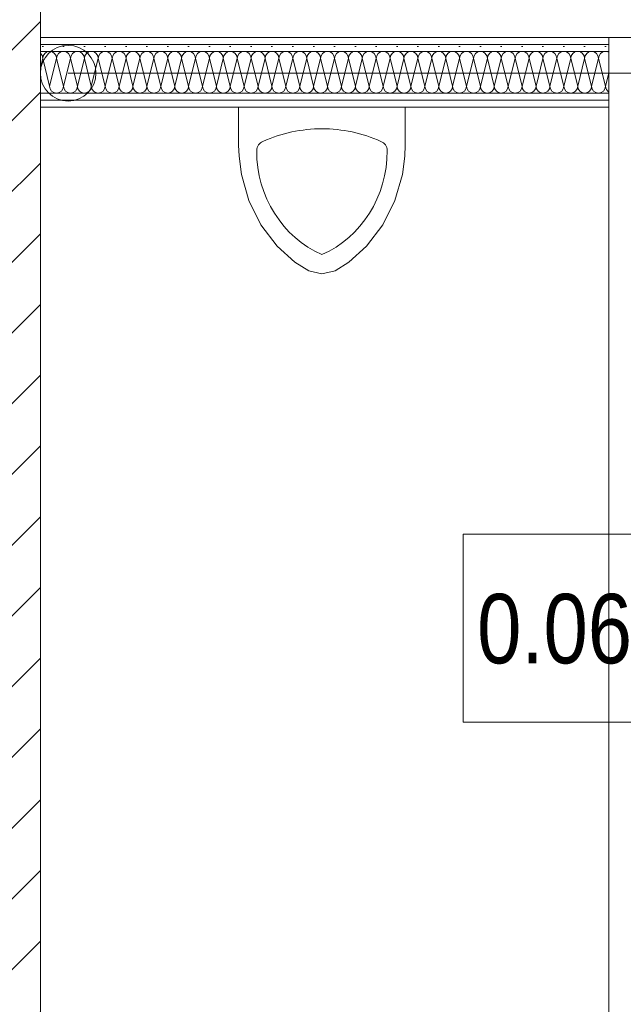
# Model space of a CAD drawing. Header units: metres. Extents: x -80 to 1923, y -189 to 69.
# Tile 200 of 256: x 959.62 to 960.7, y 51.79 to 53.56. Entities that reach past the tile are written whole.
import ezdxf

# ---------------------------------------------------------------- set-up
doc = ezdxf.new("R2010")
doc.units = ezdxf.units.M
doc.header["$MEASUREMENT"] = 0
for name, color, linetype in [('10 Wand außen', 7, 'Continuous'), ('10 Wand innen', 7, 'Continuous'), ('50 Sanitäreinrichtung', 7, 'Continuous'), ('70 Entwässerung_Schmutzwasser', 7, 'Continuous'), ('80 Raum 50stel', 7, 'Continuous')]:
    doc.layers.add(name, color=color, linetype=linetype)
doc.styles.add('ERSTELLTER_STIL_2', font='ARIALN.TTF')
pattern_1 = [(0, (929.770002, 0), (0, 0.0375), [0, -0.0375])]

# ---------------------------------------------------------------- blocks, each defined once
blk = doc.blocks.new('*X227', base_point=(929.77, 0))
at = {"layer": '10 Wand innen', "color": 250, "linetype": 'Continuous', "lineweight": 18, "true_color": 0x1f1f1f}
for p, q in [((959.6533, 53.4742), (959.6575, 53.4909)), ((959.67, 53.4409), (959.6575, 53.4909)), ((959.67, 53.4409), (959.6825, 53.4909)), ((959.695, 53.4409), (959.6825, 53.4909)), ((959.695, 53.4409), (959.7075, 53.4909)), ((959.72, 53.4409), (959.7075, 53.4909)), ((959.72, 53.4409), (959.7325, 53.4909)), ((959.745, 53.4409), (959.7325, 53.4909)), ((959.745, 53.4409), (959.7575, 53.4909)), ((959.77, 53.4409), (959.7575, 53.4909)), ((959.77, 53.4409), (959.7825, 53.4909)), ((959.795, 53.4409), (959.7825, 53.4909)), ((959.795, 53.4409), (959.8075, 53.4909)), ((959.82, 53.4409), (959.8075, 53.4909)), ((959.82, 53.4409), (959.8325, 53.4909)), ((959.845, 53.4409), (959.8325, 53.4909)), ((959.845, 53.4409), (959.8575, 53.4909)), ((959.87, 53.4409), (959.8575, 53.4909)), ((959.87, 53.4409), (959.8825, 53.4909)), ((959.895, 53.4409), (959.8825, 53.4909)), ((959.895, 53.4409), (959.9075, 53.4909)), ((959.92, 53.4409), (959.9075, 53.4909)), ((959.92, 53.4409), (959.9325, 53.4909)), ((959.945, 53.4409), (959.9325, 53.4909)), ((959.945, 53.4409), (959.9575, 53.4909)), ((959.97, 53.4409), (959.9575, 53.4909)), ((959.97, 53.4409), (959.9825, 53.4909)), ((959.995, 53.4409), (959.9825, 53.4909)), ((959.995, 53.4409), (960.0075, 53.4909)), ((960.02, 53.4409), (960.0075, 53.4909)), ((960.02, 53.4409), (960.0325, 53.4909)), ((960.045, 53.4409), (960.0325, 53.4909)), ((960.045, 53.4409), (960.0575, 53.4909)), ((960.07, 53.4409), (960.0575, 53.4909)), ((960.07, 53.4409), (960.0825, 53.4909)), ((960.095, 53.4409), (960.0825, 53.4909)), ((960.095, 53.4409), (960.1075, 53.4909)), ((960.12, 53.4409), (960.1075, 53.4909)), ((960.12, 53.4409), (960.1325, 53.4909)), ((960.145, 53.4409), (960.1325, 53.4909)), ((960.145, 53.4409), (960.1575, 53.4909)), ((960.17, 53.4409), (960.1575, 53.4909)), ((960.17, 53.4409), (960.1825, 53.4909)), ((960.195, 53.4409), (960.1825, 53.4909)), ((960.195, 53.4409), (960.2075, 53.4909)), ((960.22, 53.4409), (960.2075, 53.4909)), ((960.22, 53.4409), (960.2325, 53.4909)), ((960.245, 53.4409), (960.2325, 53.4909)), ((960.245, 53.4409), (960.2575, 53.4909)), ((960.27, 53.4409), (960.2575, 53.4909)), ((960.27, 53.4409), (960.2825, 53.4909)), ((960.295, 53.4409), (960.2825, 53.4909)), ((960.295, 53.4409), (960.3075, 53.4909)), ((960.32, 53.4409), (960.3075, 53.4909)), ((960.32, 53.4409), (960.3325, 53.4909)), ((960.345, 53.4409), (960.3325, 53.4909)), ((960.345, 53.4409), (960.3575, 53.4909)), ((960.37, 53.4409), (960.3575, 53.4909)), ((960.37, 53.4409), (960.3825, 53.4909)), ((960.395, 53.4409), (960.3825, 53.4909)), ((960.395, 53.4409), (960.4075, 53.4909)), ((960.42, 53.4409), (960.4075, 53.4909)), ((960.42, 53.4409), (960.4325, 53.4909)), ((960.445, 53.4409), (960.4325, 53.4909)), ((960.445, 53.4409), (960.4575, 53.4909)), ((960.47, 53.4409), (960.4575, 53.4909)), ((960.47, 53.4409), (960.4825, 53.4909)), ((960.495, 53.4409), (960.4825, 53.4909)), ((960.495, 53.4409), (960.5075, 53.4909)), ((960.52, 53.4409), (960.5075, 53.4909)), ((960.52, 53.4409), (960.5325, 53.4909)), ((960.545, 53.4409), (960.5325, 53.4909)), ((960.545, 53.4409), (960.5575, 53.4909)), ((960.57, 53.4409), (960.5575, 53.4909)), ((960.57, 53.4409), (960.5825, 53.4909)), ((960.595, 53.4409), (960.5825, 53.4909)), ((960.595, 53.4409), (960.6075, 53.4909)), ((960.62, 53.4409), (960.6075, 53.4909)), ((960.62, 53.4409), (960.6325, 53.4909)), ((960.645, 53.4409), (960.6325, 53.4909)), ((960.645, 53.4409), (960.6575, 53.4909)), ((960.67, 53.4409), (960.6575, 53.4909)), ((960.67, 53.4409), (960.6758, 53.4642))]:
    blk.add_line(p, q, dxfattribs=at)
for centre, start, end in [((959.645, 53.4909), 0, 48.2393), ((959.67, 53.4909), 90, 180), ((959.67, 53.4909), 0, 90), ((959.695, 53.4909), 90, 180), ((959.695, 53.4909), 0, 90), ((959.72, 53.4909), 90, 180), ((959.72, 53.4909), 0, 90), ((959.745, 53.4909), 90, 180), ((959.745, 53.4909), 0, 90), ((959.77, 53.4909), 90, 180), ((959.77, 53.4909), 0, 90), ((959.795, 53.4909), 90, 180), ((959.795, 53.4909), 0, 90), ((959.82, 53.4909), 90, 180), ((959.82, 53.4909), 0, 90), ((959.845, 53.4909), 90, 180), ((959.845, 53.4909), 0, 90), ((959.87, 53.4909), 90, 180), ((959.87, 53.4909), 0, 90), ((959.895, 53.4909), 90, 180), ((959.895, 53.4909), 0, 90), ((959.92, 53.4909), 90, 180), ((959.92, 53.4909), 0, 90), ((959.945, 53.4909), 90, 180), ((959.945, 53.4909), 0, 90), ((959.97, 53.4909), 90, 180), ((959.97, 53.4909), 0, 90), ((959.995, 53.4909), 90, 180), ((959.995, 53.4909), 0, 90), ((960.02, 53.4909), 90, 180), ((960.02, 53.4909), 0, 90), ((960.045, 53.4909), 90, 180), ((960.045, 53.4909), 0, 90), ((960.07, 53.4909), 90, 180), ((960.07, 53.4909), 0, 90), ((960.095, 53.4909), 90, 180), ((960.095, 53.4909), 0, 90), ((960.12, 53.4909), 90, 180), ((960.12, 53.4909), 0, 90), ((960.145, 53.4909), 90, 180), ((960.145, 53.4909), 0, 90), ((960.17, 53.4909), 90, 180), ((960.17, 53.4909), 0, 90), ((960.195, 53.4909), 90, 180), ((960.195, 53.4909), 0, 90), ((960.22, 53.4909), 90, 180), ((960.22, 53.4909), 0, 90), ((960.245, 53.4909), 90, 180), ((960.245, 53.4909), 0, 90), ((960.27, 53.4909), 90, 180), ((960.27, 53.4909), 0, 90), ((960.295, 53.4909), 90, 180), ((960.295, 53.4909), 0, 90), ((960.32, 53.4909), 90, 180), ((960.32, 53.4909), 0, 90), ((960.345, 53.4909), 90, 180), ((960.345, 53.4909), 0, 90), ((960.37, 53.4909), 90, 180), ((960.37, 53.4909), 0, 90), ((960.395, 53.4909), 90, 180), ((960.395, 53.4909), 0, 90), ((960.42, 53.4909), 90, 180), ((960.42, 53.4909), 0, 90), ((960.445, 53.4909), 90, 180), ((960.445, 53.4909), 0, 90), ((960.47, 53.4909), 90, 180), ((960.47, 53.4909), 0, 90), ((960.495, 53.4909), 90, 180), ((960.495, 53.4909), 0, 90), ((960.52, 53.4909), 90, 180), ((960.52, 53.4909), 0, 90), ((960.545, 53.4909), 90, 180), ((960.545, 53.4909), 0, 90), ((960.57, 53.4909), 90, 180), ((960.57, 53.4909), 0, 90), ((960.595, 53.4909), 90, 180), ((960.595, 53.4909), 0, 90), ((960.62, 53.4909), 90, 180), ((960.62, 53.4909), 0, 90), ((960.645, 53.4909), 90, 180), ((960.645, 53.4909), 0, 90), ((960.67, 53.4909), 90, 180), ((960.67, 53.4909), 62.2237, 90), ((959.6575, 53.4409), 250.4895, 270), ((959.6825, 53.4409), 180, 270), ((959.6825, 53.4409), 270, 0), ((959.7075, 53.4409), 180, 270), ((959.7075, 53.4409), 270, 0), ((959.7325, 53.4409), 180, 270), ((959.7325, 53.4409), 270, 0), ((959.7575, 53.4409), 180, 270), ((959.7575, 53.4409), 270, 0), ((959.7825, 53.4409), 180, 270), ((959.7825, 53.4409), 270, 0), ((959.8075, 53.4409), 180, 270), ((959.8075, 53.4409), 270, 0), ((959.8325, 53.4409), 180, 270), ((959.8325, 53.4409), 270, 0), ((959.8575, 53.4409), 180, 270), ((959.8575, 53.4409), 270, 0), ((959.8825, 53.4409), 180, 270), ((959.8825, 53.4409), 270, 0), ((959.9075, 53.4409), 180, 270), ((959.9075, 53.4409), 270, 0), ((959.9325, 53.4409), 180, 270), ((959.9325, 53.4409), 270, 0), ((959.9575, 53.4409), 180, 270), ((959.9575, 53.4409), 270, 0), ((959.9825, 53.4409), 180, 270), ((959.9825, 53.4409), 270, 0), ((960.0075, 53.4409), 180, 270), ((960.0075, 53.4409), 270, 0), ((960.0325, 53.4409), 180, 270), ((960.0325, 53.4409), 270, 0), ((960.0575, 53.4409), 180, 270), ((960.0575, 53.4409), 270, 0), ((960.0825, 53.4409), 180, 270), ((960.0825, 53.4409), 270, 0), ((960.1075, 53.4409), 180, 270), ((960.1075, 53.4409), 270, 0), ((960.1325, 53.4409), 180, 270), ((960.1325, 53.4409), 270, 0), ((960.1575, 53.4409), 180, 270), ((960.1575, 53.4409), 270, 0), ((960.1825, 53.4409), 180, 270), ((960.1825, 53.4409), 270, 0), ((960.2075, 53.4409), 180, 270), ((960.2075, 53.4409), 270, 0), ((960.2325, 53.4409), 180, 270), ((960.2325, 53.4409), 270, 0), ((960.2575, 53.4409), 180, 270), ((960.2575, 53.4409), 270, 0), ((960.2825, 53.4409), 180, 270), ((960.2825, 53.4409), 270, 0), ((960.3075, 53.4409), 180, 270), ((960.3075, 53.4409), 270, 0), ((960.3325, 53.4409), 180, 270), ((960.3325, 53.4409), 270, 0), ((960.3575, 53.4409), 180, 270), ((960.3575, 53.4409), 270, 0), ((960.3825, 53.4409), 180, 270), ((960.3825, 53.4409), 270, 0), ((960.4075, 53.4409), 180, 270), ((960.4075, 53.4409), 270, 0), ((960.4325, 53.4409), 180, 270), ((960.4325, 53.4409), 270, 0), ((960.4575, 53.4409), 180, 270), ((960.4575, 53.4409), 270, 0), ((960.4825, 53.4409), 180, 270), ((960.4825, 53.4409), 270, 0), ((960.5075, 53.4409), 180, 270), ((960.5075, 53.4409), 270, 0), ((960.5325, 53.4409), 180, 270), ((960.5325, 53.4409), 270, 0), ((960.5575, 53.4409), 180, 270), ((960.5575, 53.4409), 270, 0), ((960.5825, 53.4409), 180, 270), ((960.5825, 53.4409), 270, 0), ((960.6075, 53.4409), 180, 270), ((960.6075, 53.4409), 270, 0), ((960.6325, 53.4409), 180, 270), ((960.6325, 53.4409), 270, 0), ((960.6575, 53.4409), 180, 270), ((960.6575, 53.4409), 270, 0), ((960.6825, 53.4409), 180, 237.7253)]:
    blk.add_arc(centre, 0.0125, start, end, dxfattribs=at)
blk = doc.blocks.new('Urinal 1 27')
at = {"layer": '50 Sanitäreinrichtung', "color": 7, "linetype": 'Continuous', "lineweight": 9}
for p, q in [((-0.15, 0), (0.15, 0)), ((-0.15, -0.0685), (-0.15, 0)), ((0.15, -0.0685), (0.15, 0)), ((-0.15, -0.0685), (-0.1491, -0.0883)), ((0.1491, -0.0883), (0.15, -0.0685)), ((-0.1491, -0.0883), (-0.1449, -0.1216)), ((0.1449, -0.1216), (0.1491, -0.0883)), ((-0.1449, -0.1216), (-0.1314, -0.1682)), ((0.1314, -0.1682), (0.1449, -0.1216)), ((-0.1314, -0.1682), (-0.1097, -0.2117)), ((0.1097, -0.2117), (0.1314, -0.1682)), ((-0.1097, -0.2117), (-0.0804, -0.2503)), ((0.0804, -0.2503), (0.1097, -0.2117)), ((-0.0804, -0.2503), (-0.0486, -0.2792)), ((0.0486, -0.2792), (0.0804, -0.2503)), ((-0.0486, -0.2792), (-0.0237, -0.2949)), ((0.0237, -0.2949), (0.0486, -0.2792)), ((-0.0237, -0.2949), (0, -0.3)), ((0, -0.3), (0.0237, -0.2949))]:
    blk.add_line(p, q, dxfattribs=at)
for centre, major_axis, start_param, end_param in [((0, -0.3363), (0, 0.2972), 0, 0.394791), ((0, -0.3363), (0, 0.2972), 5.888394, 6.283185), ((-0.1014, -0.0784), (0, 0.0172), 0.300039, 1.570796), ((0.1014, -0.0784), (0, 0.0172), 4.712389, 5.983146), ((0.0697, -0.0784), (0, 0.2015), 1.570796, 2.759904), ((-0.0697, -0.0784), (0, 0.2015), 3.523282, 4.712389)]:
    blk.add_ellipse(centre, major_axis=major_axis, ratio=0.928571, start_param=start_param, end_param=end_param, dxfattribs=at)

msp = doc.modelspace()

# ---------------------------------------------------------------- hatches: boundary and pattern name
at = {"layer": '10 Wand außen', "linetype": 'Continuous', "lineweight": 18, "true_color": 0x1f1f1f}
h = msp.add_hatch(dxfattribs=at)
h.set_pattern_fill('Mauerziegel_0001', color=250, style=0, pattern_type=2)
h.set_pattern_definition([(45, (929.77, 0), (-0.06363961, 0.06363961), [])])
h.paths.add_polyline_path([(959.6533, 47.1919), (959.6533, 54.8019), (959.4133, 54.8019), (959.4133, 47.1919)])
at = {"layer": '10 Wand innen', "linetype": 'Continuous', "lineweight": 18, "true_color": 0x1f1f1f}
h = msp.add_hatch(dxfattribs=at)
h.set_pattern_fill('Gipskarton_0001', color=250, style=0, pattern_type=2)
h.set_pattern_definition(pattern_1)
h.paths.add_polyline_path([(960.6758, 53.5284), (959.6533, 53.5284), (959.6533, 53.5159), (960.6758, 53.5159)])
h = msp.add_hatch(dxfattribs=at)
h.set_pattern_fill('Gipskarton_0001', color=250, style=0, pattern_type=2)
h.set_pattern_definition(pattern_1)
h.paths.add_polyline_path([(960.6758, 53.5159), (959.6533, 53.5159), (959.6533, 53.5034), (960.6758, 53.5034)])
h = msp.add_hatch(dxfattribs=at)
h.set_pattern_fill('Gipskarton_0001', color=250, style=0, pattern_type=2)
h.set_pattern_definition(pattern_1)
h.paths.add_polyline_path([(960.6758, 53.4284), (959.6533, 53.4284), (959.6533, 53.4159), (960.6758, 53.4159)])
h = msp.add_hatch(dxfattribs=at)
h.set_pattern_fill('Gipskarton_0001', color=250, style=0, pattern_type=2)
h.set_pattern_definition(pattern_1)
h.paths.add_polyline_path([(960.6758, 53.4159), (959.6533, 53.4159), (959.6533, 53.4034), (960.6758, 53.4034)])

# ---------------------------------------------------------------- linework, layer by layer
at = {"layer": '10 Wand außen', "color": 7, "linetype": 'Continuous', "lineweight": 9, "flags": 128}
msp.add_lwpolyline([(959.6533, 46.9519), (959.6533, 54.8019)], dxfattribs=at)
at = {"layer": '10 Wand innen', "color": 7, "linetype": 'Continuous', "lineweight": 13}
for p, q in [((960.6758, 53.5159), (959.6533, 53.5159)), ((960.7258, 53.5284), (960.6758, 53.5284)), ((960.6758, 53.5034), (959.6533, 53.5034)), ((959.6533, 53.4284), (960.6758, 53.4284)), ((959.6533, 53.4159), (960.6758, 53.4159))]:
    msp.add_line(p, q, dxfattribs=at)
at = {"layer": '10 Wand innen', "color": 7, "linetype": 'Continuous', "lineweight": 9}
for p, q in [((960.6758, 53.5284), (960.6758, 53.5159)), ((960.6758, 53.5284), (960.6758, 53.5159)), ((960.6758, 53.5159), (960.6758, 53.5034)), ((960.6758, 53.5159), (960.6758, 53.5034)), ((960.6758, 53.5034), (960.6758, 53.4284)), ((960.6758, 53.5034), (960.6758, 53.4284)), ((960.6758, 53.4284), (960.6758, 53.4159)), ((960.6758, 53.4284), (960.6758, 53.4159)), ((960.6758, 53.4159), (960.6758, 53.4034)), ((960.6758, 53.4159), (960.6758, 53.4034))]:
    msp.add_line(p, q, dxfattribs=at)
at = {"layer": '10 Wand innen', "color": 7, "linetype": 'Continuous', "lineweight": 13, "flags": 128}
for points in [[(963.9133, 53.5284), (959.6533, 53.5284)], [(959.6533, 53.5284), (959.6533, 53.4034)], [(959.6533, 53.4034), (960.6758, 53.4034)]]:
    msp.add_lwpolyline(points, dxfattribs=at)
at = {"layer": '10 Wand innen', "color": 7, "linetype": 'Continuous', "lineweight": 9, "flags": 128}
for points in [[(960.6758, 53.4034), (960.6758, 51.8141)], [(960.6758, 51.7641), (960.6758, 51.8141)]]:
    msp.add_lwpolyline(points, dxfattribs=at)
at = {"layer": '70 Entwässerung_Schmutzwasser', "color": 7, "linetype": 'Continuous', "lineweight": 9}
msp.add_line((959.7033, 53.4642), (963.3974, 53.4642), dxfattribs=at)
msp.add_circle((959.7033, 53.4642), 0.05, dxfattribs=at)
at = {"layer": '80 Raum 50stel', "color": 8, "linetype": 'Continuous', "lineweight": 18, "flags": 128}
msp.add_lwpolyline([(960.4141, 52.2964), (961.326, 52.2964), (961.326, 52.6347), (960.4141, 52.6347), (960.4141, 52.2964)], close=True, dxfattribs=at)

# ---------------------------------------------------------------- block references
at = {"layer": '10 Wand innen', "color": 7, "lineweight": 9}
msp.add_blockref('*X227', (929.77, 0), dxfattribs=at)
at = {"layer": '50 Sanitäreinrichtung', "color": 7, "linetype": 'Continuous', "lineweight": 13}
msp.add_blockref('Urinal 1 27', (960.1599, 53.4034), dxfattribs=at)

# ---------------------------------------------------------------- texts
at = {"layer": '80 Raum 50stel', "color": 7, "linetype": 'Continuous', "lineweight": 9, "insert": (960.4391, 52.375), "char_height": 0.125, "attachment_point": 7, "style": 'ERSTELLTER_STIL_2'}
msp.add_mtext('\\A1;{\\pql;\\fArial Narrow|b0|i0|c0|p0;\\W1.000000;0.0\\fArial Narrow|b0|i0|c0|p0;\\W1.000000;6\\fArial Narrow|b0|i0|c0|p0;\\W1.000000; \\fArial Narrow|b0|i0|c0|p0;\\H1.400000x;\\W1.000000;WC H}', dxfattribs=at)

doc.saveas('drawing.dxf')
